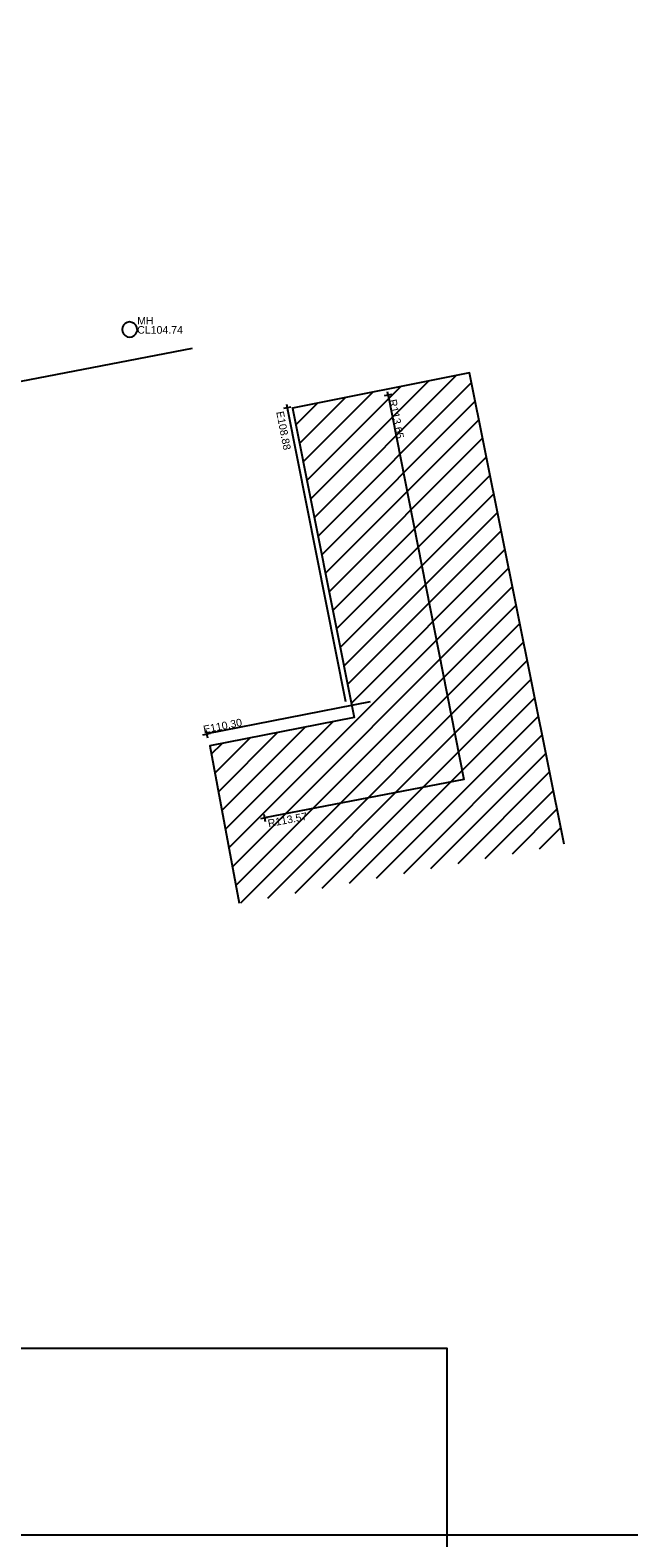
# Model space of a CAD drawing. Extents: x 635157 to 635442, y 694407 to 694910.
# Tile 103 of 104: x 635300 to 635324, y 694815 to 694875. Entities that reach past the tile are written whole.
import ezdxf

# ---------------------------------------------------------------- set-up
doc = ezdxf.new("R2010")
doc.units = 0
doc.header["$MEASUREMENT"] = 0
doc.layers.get('0').update_dxf_attribs({"color": 12, "linetype": 'CONTINUOUS'})
for name, color, linetype in [('BUILDING', 5, 'CONTINUOUS'), ('EAVE', 3, 'CONTINUOUS'), ('EAVE_LVL', 3, 'CONTINUOUS'), ('HATCHING', 4, 'CONTINUOUS'), ('LAYOUTS', 9, 'CONTINUOUS'), ('MANHOLES', 12, 'CONTINUOUS'), ('MANHOLES_LVL', 12, 'CONTINUOUS'), ('MANHOLES_TXT', 12, 'CONTINUOUS'), ('OVERHEAD_ELECTRIC', 1, 'OH_ELEC'), ('RIDGE', 6, 'CONTINUOUS'), ('RIDGE_LVL', 6, 'CONTINUOUS')]:
    doc.layers.add(name, color=color, linetype=linetype)
doc.styles.add('Arial', font='arial.ttf')
doc.linetypes.add('OH_ELEC', pattern='A,4,-0.4,["OE",Arial,S=0.36,R=0,X=0,Y=-0.18],-1.2', length=5.6)

# ---------------------------------------------------------------- blocks, each defined once
blk = doc.blocks.new('CIRCL')
at = {"color": 0, "linetype": 'ByBlock', "flags": 128}
for points in [[(0.5, 0), (0.475, 0.154), (0.404, 0.293), (0.293, 0.404), (0.154, 0.475), (0, 0.5), (-0.154, 0.475), (-0.293, 0.404), (-0.404, 0.293), (-0.475, 0.154), (-0.5, 0), (-0.475, -0.154), (-0.404, -0.293), (-0.293, -0.404), (-0.154, -0.475), (0, -0.5), (0.154, -0.475), (0.293, -0.404), (0.404, -0.293), (0.475, -0.154)], [(0.5, 0), (0.475, -0.154)]]:
    blk.add_lwpolyline(points, dxfattribs=at)
blk = doc.blocks.new('SPOT')
at = {"color": 0, "linetype": 'ByBlock', "flags": 128}
for points in [[(-0.5, 0), (0.5, 0)], [(0, 0.5), (0, -0.5)]]:
    blk.add_lwpolyline(points, dxfattribs=at)

msp = doc.modelspace()

# ---------------------------------------------------------------- hatches: boundary and pattern name
at = {"layer": 'HATCHING'}
h = msp.add_hatch(dxfattribs=at)
h.set_pattern_fill('ANSI31', color=256, scale=5)
h.paths.add_polyline_path([(635290.982, 694854.574), (635283.19, 694852.927), (635285.967, 694839.789), (635293.759, 694841.436)])
h.paths.add_polyline_path([(635317.792, 694861.075), (635310.76, 694859.672), (635313.212, 694847.378), (635307.471, 694846.26), (635308.645, 694840.012), (635321.554, 694842.349)])
h.paths.add_polyline_path([(635294.966, 694894.75), (635266.531, 694894.166), (635266.633, 694891.128), (635262.275, 694890.86), (635262.467, 694886.76), (635266.852, 694886.995), (635267.064, 694884.128), (635285.915, 694885.056), (635286.146, 694880.167), (635295.015, 694880.588)])
h.paths.add_polyline_path([(635290.556, 694882.566), (635290.657, 694880.832), (635291.116, 694880.858), (635291.015, 694882.593)], flags=24)
h.paths.add_polyline_path([(635289.99, 694890.039), (635290.091, 694888.304), (635290.55, 694888.331), (635290.449, 694890.066)], flags=24)
h.paths.add_polyline_path([(635268.297, 694889.155), (635270.033, 694889.229), (635270.013, 694889.688), (635268.277, 694889.614)], flags=24)
h.paths.add_polyline_path([(635264.519, 694888.753), (635266.257, 694888.753), (635266.257, 694889.213), (635264.519, 694889.213)], flags=24)

# ---------------------------------------------------------------- linework, layer by layer
at = {"layer": 'BUILDING', "flags": 128}
msp.add_lwpolyline([(635321.554, 694842.349), (635317.792, 694861.075), (635310.76, 694859.672), (635313.212, 694847.378), (635307.471, 694846.26), (635308.645, 694840.012)], dxfattribs=at)
at = {"layer": 'EAVE'}
for points in [[(635310.547, 694859.677, 108.884), (635312.871, 694848.021, 108.875)], [(635313.85, 694848.012, 110.364), (635307.349, 694846.73, 110.298)]]:
    msp.add_polyline3d(points, dxfattribs=at)
at = {"layer": 'LAYOUTS', "linetype": 'ByBlock'}
for points in [[(635192.751, 694814.937), (635352.951, 694814.937), (635352.951, 694909.537), (635192.751, 694909.537)], [(635156.7, 694727.734), (635316.9, 694727.734), (635316.9, 694822.334), (635156.7, 694822.334)]]:
    msp.add_lwpolyline(points, close=True, dxfattribs=at)
at = {"layer": 'OVERHEAD_ELECTRIC'}
msp.add_polyline3d([(635306.778, 694862.029, 111.403), (635297.754, 694860.302, 111.544), (635299.332, 694852.986, 110.001)], dxfattribs=at)
at = {"layer": 'RIDGE'}
msp.add_polyline3d([(635314.555, 694860.184, 113.646), (635317.57, 694844.924, 113.577), (635309.65, 694843.405, 113.565)], dxfattribs=at)

# ---------------------------------------------------------------- block references
at = {"layer": 'EAVE_LVL', "xscale": 0.3, "yscale": 0.3, "zscale": 0.3}
for p, rotation in [((635310.547, 694859.677, 108.884), 280.8766479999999), ((635307.349, 694846.73, 110.298), 11.155616)]:
    msp.add_blockref('SPOT', p, dxfattribs=dict(at, rotation=rotation))
at = {"layer": 'MANHOLES', "xscale": 0.6, "yscale": 0.6, "zscale": 0.6}
msp.add_blockref('CIRCL', (635304.288, 694862.789, 104.739), dxfattribs=at)
at = {"layer": 'RIDGE_LVL', "xscale": 0.3, "yscale": 0.3, "zscale": 0.3}
for p, rotation in [((635314.555, 694860.184, 113.646), 281.1763), ((635309.65, 694843.405, 113.565), 10.857082)]:
    msp.add_blockref('SPOT', p, dxfattribs=dict(at, rotation=rotation))

# ---------------------------------------------------------------- texts
at = {"layer": 'EAVE_LVL', "style": 'Arial'}
for s, rotation, p in [('E108.88', 280.87665, (635310.112, 694859.514)), ('E110.30', 11.15562, (635307.245, 694846.754))]:
    msp.add_text(s, height=0.3, rotation=rotation, dxfattribs=at).set_placement(p)
at = {"layer": 'MANHOLES_LVL', "style": 'Arial'}
msp.add_text('CL104.74', height=0.3, dxfattribs=at).set_placement((635304.588, 694862.624))
at = {"layer": 'MANHOLES_TXT', "style": 'Arial'}
msp.add_text('MH', height=0.3, dxfattribs=at).set_placement((635304.588, 694862.989))
at = {"layer": 'RIDGE_LVL', "style": 'Arial'}
for s, rotation, p in [('R113.65', 281.1763, (635314.594, 694859.988)), ('R113.57', 10.85708, (635309.811, 694843.028))]:
    msp.add_text(s, height=0.3, rotation=rotation, dxfattribs=at).set_placement(p)

doc.saveas('drawing.dxf')
